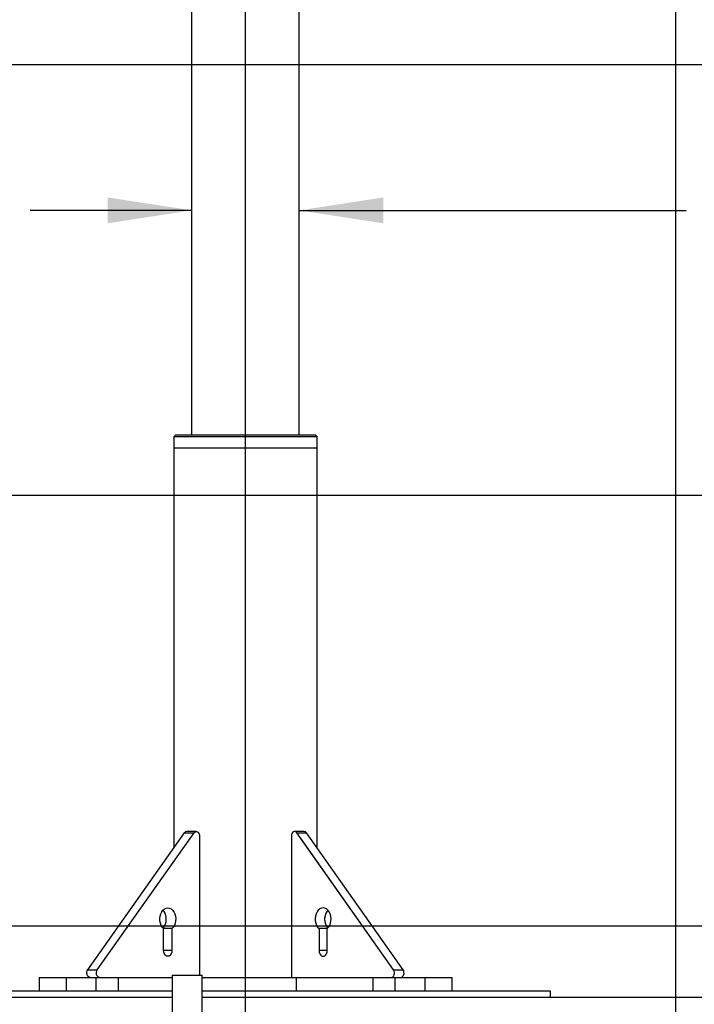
# Paper-space layout 'Sheet9' of a CAD drawing. Header units: inches. Extents: x 2.34 to 9.39, y 0.52 to 7.47.
# Tile 23 of 32: x 4.42 to 5.47, y 2.53 to 4.06. Entities that reach past the tile are written whole.
import ezdxf

# ---------------------------------------------------------------- set-up
doc = ezdxf.new("R2010")
doc.units = ezdxf.units.IN
doc.header["$MEASUREMENT"] = 0
doc.linetypes.add('PHANTOM', pattern=[0.5, 0.25, -0.05, 0.05, -0.05, 0.05, -0.05])
doc.layers.add('FORMAT', color=7, linetype='Continuous')
doc.styles.add('SLDTEXTSTYLE0', font='TXT', dxfattribs={"width": 0.75})
doc.dimstyles.new('SLDDIMSTYLE11', dxfattribs={"dimtxt": 0.104167, "dimasz": 0.13, "dimexe": 0, "dimexo": 0.0625, "dimgap": 0.026042, "dimtad": 0, "dimtih": 1, "dimtoh": 1, "dimdec": 1, "dimlfac": 18, "dimrnd": 1e-09, "dimzin": 12, "dimdsep": 46, "dimtxsty": 'SLDTEXTSTYLE0', "dimsah": 1, "dimcen": 0.09, "dimadec": 0, "dimazin": 3, "dimtfac": 1, "dimtdec": 1, "dimtofl": 0, "dimtmove": 0, "dimatfit": 3, "dimfxl": 1, "dimfrac": 2, "dimtolj": 1, "dimtzin": 12, "dimarcsym": 0})
doc.dimstyles.new('SLDDIMSTYLE12', dxfattribs={"dimtxt": 0.104167, "dimasz": 0.13, "dimexe": 0, "dimexo": 0.0625, "dimgap": 0.026042, "dimtad": 0, "dimtih": 1, "dimtoh": 1, "dimlfac": 18, "dimrnd": 1e-09, "dimzin": 4, "dimdsep": 46, "dimtxsty": 'SLDTEXTSTYLE0', "dimsah": 1, "dimcen": 0.09, "dimadec": 0, "dimazin": 1, "dimtfac": 1, "dimtmove": 0, "dimatfit": 0, "dimfxl": 1, "dimfrac": 2, "dimtolj": 1, "dimtzin": 12, "dimarcsym": 0})
doc.dimstyles.new('SLDDIMSTYLE13', dxfattribs={"dimtxt": 0.104167, "dimasz": 0.13, "dimexe": 0, "dimexo": 0.0625, "dimgap": 0.026042, "dimtad": 0, "dimtih": 1, "dimtoh": 1, "dimlfac": 18, "dimrnd": 1e-09, "dimzin": 12, "dimdsep": 46, "dimtxsty": 'SLDTEXTSTYLE0', "dimsah": 1, "dimcen": 0.09, "dimadec": 0, "dimazin": 3, "dimtfac": 1, "dimtofl": 0, "dimtmove": 0, "dimatfit": 3, "dimfxl": 1, "dimfrac": 2, "dimtolj": 1, "dimtzin": 12, "dimarcsym": 0})

# ---------------------------------------------------------------- blocks, each defined once
blk = doc.blocks.new('_D_74')
at = {"layer": 'FORMAT', "color": 7}
for p, q in [((7.0993, 1.4987), (7.0993, 0.654)), ((4.7742, 0.9687), (4.7742, 0.654)), ((4.7742, 0.779), (5.4507, 0.779)), ((7.0993, 0.779), (6.3769, 0.779))]:
    blk.add_line(p, q, dxfattribs=at)
for points in [[(4.7742, 0.779), (4.9042, 0.759), (4.9042, 0.799)], [(7.0993, 0.779), (6.9693, 0.799), (6.9693, 0.759)]]:
    blk.add_solid(points, dxfattribs=at)
at = {"layer": 'FORMAT', "color": 7, "insert": (5.4507, 0.8305), "char_height": 0.10417, "attachment_point": 1, "style": 'SLDTEXTSTYLE0'}
blk.add_mtext('HOOK REACH', dxfattribs=at)
blk = doc.blocks.new('_D_76')
at = {"layer": 'FORMAT', "color": 7}
for p, q in [((5.9692, 6.7509), (3.1807, 6.7509)), ((3.3057, 6.7509), (3.3057, 5.1785)), ((3.1518, 5.1574), (3.1201, 5.1574)), ((3.1201, 5.1574), (3.1201, 4.9919)), ((3.4596, 5.1574), (3.4913, 5.1574)), ((3.4913, 5.1574), (3.4913, 4.9919)), ((3.1201, 4.9919), (3.1518, 4.9919)), ((3.4913, 4.9919), (3.4596, 4.9919)), ((3.3057, 1.9861), (3.3057, 4.8319)), ((4.0576, 1.9861), (3.1807, 1.9861))]:
    blk.add_line(p, q, dxfattribs=at)
for points in [[(3.3057, 6.7509), (3.2857, 6.6209), (3.3257, 6.6209)], [(3.3057, 1.9861), (3.3257, 2.1161), (3.2857, 2.1161)]]:
    blk.add_solid(points, dxfattribs=at)
at = {"layer": 'FORMAT', "color": 7, "char_height": 0.10417, "attachment_point": 1, "style": 'SLDTEXTSTYLE0'}
for s, insert in [('2178', (3.1518, 5.1261)), ('85.8', (3.1711, 4.9661))]:
    blk.add_mtext(s, dxfattribs=dict(at, insert=insert))
blk = doc.blocks.new('_D_77')
at = {"layer": 'FORMAT', "color": 7}
for p, q in [((5.5558, 3.9127), (5.5241, 3.9127)), ((5.5241, 3.9127), (5.5241, 3.7472)), ((5.8251, 3.9127), (5.8568, 3.9127)), ((5.8568, 3.9127), (5.8568, 3.7472)), ((4.6909, 3.7605), (4.4409, 3.7605)), ((4.8576, 3.7605), (5.4568, 3.7605)), ((5.5241, 3.7472), (5.5558, 3.7472)), ((5.8568, 3.7472), (5.8251, 3.7472))]:
    blk.add_line(p, q, dxfattribs=at)
for points in [[(4.6909, 3.7605), (4.5609, 3.7805), (4.5609, 3.7405)], [(4.8576, 3.7605), (4.9876, 3.7405), (4.9876, 3.7805)]]:
    blk.add_solid(points, dxfattribs=at)
at = {"layer": 'FORMAT', "color": 7, "char_height": 0.10417, "attachment_point": 1, "style": 'SLDTEXTSTYLE0'}
for s, insert in [('76.2', (5.5558, 3.8815)), ('%%c', (5.4772, 3.7214)), ('3.00', (5.6344, 3.7214))]:
    blk.add_mtext(s, dxfattribs=dict(at, insert=insert))
blk = doc.blocks.new('_D_78')
at = {"layer": 'FORMAT', "color": 7}
for p, q in [((4.8516, 5.714), (3.553, 5.714)), ((3.678, 5.714), (3.678, 4.5406)), ((3.524, 4.5195), (3.4923, 4.5195)), ((3.4923, 4.5195), (3.4923, 4.354)), ((3.8319, 4.5195), (3.8636, 4.5195)), ((3.8636, 4.5195), (3.8636, 4.354)), ((3.4923, 4.354), (3.524, 4.354)), ((3.8636, 4.354), (3.8319, 4.354)), ((3.678, 1.9861), (3.678, 4.194)), ((4.0576, 1.9861), (3.553, 1.9861))]:
    blk.add_line(p, q, dxfattribs=at)
for points in [[(3.678, 5.714), (3.658, 5.584), (3.698, 5.584)], [(3.678, 1.9861), (3.698, 2.1161), (3.658, 2.1161)]]:
    blk.add_solid(points, dxfattribs=at)
at = {"layer": 'FORMAT', "color": 7, "char_height": 0.10417, "attachment_point": 1, "style": 'SLDTEXTSTYLE0'}
for s, insert in [('1704', (3.524, 4.4883)), ('67.1', (3.5433, 4.3283))]:
    blk.add_mtext(s, dxfattribs=dict(at, insert=insert))

psp = doc.layouts.new('Sheet9')

# ---------------------------------------------------------------- linework, layer by layer
at = {"color": 7, "linetype": 'Continuous'}
for p, q in [((4.77422, 1.98613), (4.77422, 7.31946)), ((5.44089, 1.98613), (5.44089, 7.31946)), ((4.10756, 3.98613), (7.44089, 3.98613)), ((4.10756, 3.31946), (7.44089, 3.31946)), ((4.10756, 2.65279), (7.44089, 2.65279))]:
    psp.add_line(p, q, dxfattribs=at)
at = {"color": 7, "linetype": 'PHANTOM', "lineweight": 18}
for p, q in [((4.85756, 3.41321), (4.85756, 5.09548)), ((4.85756, 3.41321), (4.85756, 4.86894)), ((4.85756, 3.41321), (4.85756, 4.76632)), ((4.69089, 4.71968), (4.69089, 3.41321)), ((4.69089, 4.69926), (4.69089, 3.41321)), ((4.69089, 4.68112), (4.69089, 3.41321)), ((4.66658, 3.41321), (4.66311, 3.40974)), ((4.66658, 3.41321), (4.66311, 3.40974)), ((4.66658, 3.41321), (4.66311, 3.40974)), ((4.66311, 3.40974), (4.66311, 3.39238)), ((4.88533, 3.40974), (4.66311, 3.40974)), ((4.66311, 3.40974), (4.66311, 3.39238)), ((4.88533, 3.40974), (4.66311, 3.40974)), ((4.66311, 3.40974), (4.66311, 3.39238)), ((4.88533, 3.40974), (4.66311, 3.40974)), ((4.66658, 3.41321), (4.88186, 3.41321)), ((4.66658, 3.41321), (4.88186, 3.41321)), ((4.66658, 3.41321), (4.88186, 3.41321)), ((4.88533, 3.40974), (4.88186, 3.41321)), ((4.88533, 3.40974), (4.88186, 3.41321)), ((4.88533, 3.40974), (4.88186, 3.41321)), ((4.88533, 3.39238), (4.88533, 3.40974)), ((4.88533, 3.39238), (4.88533, 3.40974)), ((4.88533, 3.39238), (4.88533, 3.40974)), ((4.66311, 3.39238), (4.66311, 2.77303)), ((4.88533, 3.39238), (4.66311, 3.39238)), ((4.66311, 3.39238), (4.66311, 2.77303)), ((4.88533, 3.39238), (4.66311, 3.39238)), ((4.66311, 3.39238), (4.66311, 2.77303)), ((4.88533, 3.39238), (4.66311, 3.39238)), ((4.88533, 2.77303), (4.88533, 3.39238)), ((4.88533, 2.77303), (4.88533, 3.39238)), ((4.88533, 2.77303), (4.88533, 3.39238)), ((4.53001, 2.58479), (4.67991, 2.79678)), ((4.53001, 2.58479), (4.67991, 2.79678)), ((4.53001, 2.58479), (4.67991, 2.79678)), ((4.54474, 2.58479), (4.69464, 2.79678)), ((4.54474, 2.58479), (4.69464, 2.79678)), ((4.54474, 2.58479), (4.69464, 2.79678)), ((4.67991, 2.79678), (4.69464, 2.79678)), ((4.67991, 2.79678), (4.69464, 2.79678)), ((4.67991, 2.79678), (4.69464, 2.79678)), ((4.69811, 2.79881), (4.68338, 2.79881)), ((4.69811, 2.79881), (4.68338, 2.79881)), ((4.69811, 2.79881), (4.68338, 2.79881)), ((4.70302, 2.79187), (4.70302, 2.5764)), ((4.70302, 2.79187), (4.70302, 2.5764)), ((4.70302, 2.79187), (4.70302, 2.5764)), ((4.84542, 2.79187), (4.84542, 2.57321)), ((4.84542, 2.79187), (4.84542, 2.57321)), ((4.84542, 2.79187), (4.84542, 2.57321)), ((4.86507, 2.79881), (4.85034, 2.79881)), ((4.86507, 2.79881), (4.85034, 2.79881)), ((4.86507, 2.79881), (4.85034, 2.79881)), ((5.00371, 2.58479), (4.85381, 2.79678)), ((4.85381, 2.79678), (4.86854, 2.79678)), ((5.00371, 2.58479), (4.85381, 2.79678)), ((4.85381, 2.79678), (4.86854, 2.79678)), ((5.00371, 2.58479), (4.85381, 2.79678)), ((4.85381, 2.79678), (4.86854, 2.79678)), ((5.01844, 2.58479), (4.86854, 2.79678)), ((5.01844, 2.58479), (4.86854, 2.79678)), ((5.01844, 2.58479), (4.86854, 2.79678)), ((4.64753, 2.6146), (4.64753, 2.64838)), ((4.6603, 2.64838), (4.64753, 2.64838)), ((4.64753, 2.6146), (4.64753, 2.64838)), ((4.6603, 2.64838), (4.64753, 2.64838)), ((4.64753, 2.6146), (4.64753, 2.64838)), ((4.6603, 2.64838), (4.64753, 2.64838)), ((4.6603, 2.64838), (4.6603, 2.6146)), ((4.6603, 2.64838), (4.6603, 2.6146)), ((4.6603, 2.64838), (4.6603, 2.6146)), ((4.88815, 2.64838), (4.88815, 2.6146)), ((4.90091, 2.64838), (4.88815, 2.64838)), ((4.88815, 2.64838), (4.88815, 2.6146)), ((4.90091, 2.64838), (4.88815, 2.64838)), ((4.88815, 2.64838), (4.88815, 2.6146)), ((4.90091, 2.64838), (4.88815, 2.64838)), ((4.90091, 2.6146), (4.90091, 2.64838)), ((4.90091, 2.6146), (4.90091, 2.64838)), ((4.90091, 2.6146), (4.90091, 2.64838)), ((4.6603, 2.6146), (4.64753, 2.6146)), ((4.6603, 2.6146), (4.64753, 2.6146)), ((4.6603, 2.6146), (4.64753, 2.6146)), ((4.90091, 2.6146), (4.88815, 2.6146)), ((4.90091, 2.6146), (4.88815, 2.6146)), ((4.90091, 2.6146), (4.88815, 2.6146)), ((4.53001, 2.58479), (4.54474, 2.58479)), ((4.53001, 2.58479), (4.54474, 2.58479)), ((4.53001, 2.58479), (4.54474, 2.58479)), ((4.66061, 2.5764), (4.66061, 2.40279)), ((4.66061, 2.5764), (4.70728, 2.5764)), ((4.66061, 2.5764), (4.66061, 2.40279)), ((4.66061, 2.5764), (4.70728, 2.5764)), ((4.66061, 2.5764), (4.66061, 2.40279)), ((4.66061, 2.5764), (4.70728, 2.5764)), ((4.70728, 2.40279), (4.70728, 2.5764)), ((4.70728, 2.40279), (4.70728, 2.5764)), ((4.70728, 2.40279), (4.70728, 2.5764)), ((5.00371, 2.58479), (5.01844, 2.58479)), ((5.00371, 2.58479), (5.01844, 2.58479)), ((5.00371, 2.58479), (5.01844, 2.58479)), ((4.45478, 2.57293), (4.45478, 2.5521)), ((4.45478, 2.57293), (4.49645, 2.57293)), ((4.45478, 2.57293), (4.45478, 2.5521)), ((4.45478, 2.57293), (4.49645, 2.57293)), ((4.45478, 2.57293), (4.45478, 2.5521)), ((4.45478, 2.57293), (4.49645, 2.57293)), ((4.49645, 2.57293), (4.49645, 2.5521)), ((4.49645, 2.57293), (4.54267, 2.57293)), ((4.49645, 2.57293), (4.49645, 2.5521)), ((4.49645, 2.57293), (4.54267, 2.57293)), ((4.49645, 2.57293), (4.49645, 2.5521)), ((4.49645, 2.57293), (4.54267, 2.57293)), ((4.54267, 2.57293), (4.54267, 2.5521)), ((4.54267, 2.57293), (4.57705, 2.57293)), ((4.54267, 2.57293), (4.54267, 2.5521)), ((4.54267, 2.57293), (4.57705, 2.57293)), ((4.54267, 2.57293), (4.54267, 2.5521)), ((4.54267, 2.57293), (4.57705, 2.57293)), ((4.57705, 2.57293), (4.57705, 2.5521)), ((4.57705, 2.57293), (4.66061, 2.57293)), ((4.57705, 2.57293), (4.57705, 2.5521)), ((4.57705, 2.57293), (4.66061, 2.57293)), ((4.57705, 2.57293), (4.57705, 2.5521)), ((4.57705, 2.57293), (4.66061, 2.57293)), ((4.70728, 2.57293), (4.85279, 2.57293)), ((4.70728, 2.57293), (4.85279, 2.57293)), ((4.70728, 2.57293), (4.85279, 2.57293)), ((4.85279, 2.57293), (4.85279, 2.5521)), ((4.85279, 2.57293), (4.9714, 2.57293)), ((4.85279, 2.57293), (4.85279, 2.5521)), ((4.85279, 2.57293), (4.9714, 2.57293)), ((4.85279, 2.57293), (4.85279, 2.5521)), ((4.85279, 2.57293), (4.9714, 2.57293)), ((4.9714, 2.57293), (4.9714, 2.5521)), ((4.9714, 2.57293), (5.00577, 2.57293)), ((4.9714, 2.57293), (4.9714, 2.5521)), ((4.9714, 2.57293), (5.00577, 2.57293)), ((4.9714, 2.57293), (4.9714, 2.5521)), ((4.9714, 2.57293), (5.00577, 2.57293)), ((5.00577, 2.57293), (5.00577, 2.5521)), ((5.00577, 2.57293), (5.052, 2.57293)), ((5.00577, 2.57293), (5.00577, 2.5521)), ((5.00577, 2.57293), (5.052, 2.57293)), ((5.00577, 2.57293), (5.00577, 2.5521)), ((5.00577, 2.57293), (5.052, 2.57293)), ((5.052, 2.57293), (5.052, 2.5521)), ((5.052, 2.57293), (5.09367, 2.57293)), ((5.052, 2.57293), (5.052, 2.5521)), ((5.052, 2.57293), (5.09367, 2.57293)), ((5.052, 2.57293), (5.052, 2.5521)), ((5.052, 2.57293), (5.09367, 2.57293)), ((5.09367, 2.57293), (5.09367, 2.5521)), ((5.09367, 2.57293), (5.09367, 2.5521)), ((5.09367, 2.57293), (5.09367, 2.5521)), ((4.3746, 2.5521), (4.66061, 2.5521)), ((4.3746, 2.5521), (4.66061, 2.5521)), ((4.3746, 2.5521), (4.66061, 2.5521)), ((4.70728, 2.5521), (5.24645, 2.5521)), ((4.70728, 2.5521), (5.24645, 2.5521)), ((4.70728, 2.5521), (5.24645, 2.5521)), ((5.24645, 2.5521), (5.24645, 2.54168)), ((5.24645, 2.5521), (5.24645, 2.54168)), ((5.24645, 2.5521), (5.24645, 2.54168)), ((4.66061, 2.54168), (4.15617, 2.54168)), ((4.66061, 2.54168), (4.15617, 2.54168)), ((4.66061, 2.54168), (4.15617, 2.54168)), ((6.64922, 2.54168), (4.70728, 2.54168)), ((6.64922, 2.54168), (4.70728, 2.54168)), ((6.64922, 2.54168), (4.70728, 2.54168))]:
    psp.add_line(p, q, dxfattribs=at)
at = {"color": 7, "linetype": 'Continuous', "lineweight": 25}
for p, q in [((4.69089, 4.75061), (4.69089, 3.41321)), ((4.85756, 3.41321), (4.85756, 4.72861)), ((4.66658, 3.41321), (4.66311, 3.40974)), ((4.66311, 3.40974), (4.66311, 3.39238)), ((4.88533, 3.40974), (4.66311, 3.40974)), ((4.66658, 3.41321), (4.88186, 3.41321)), ((4.88533, 3.40974), (4.88186, 3.41321)), ((4.88533, 3.39238), (4.88533, 3.40974)), ((4.66311, 3.39238), (4.66311, 2.77303)), ((4.88533, 3.39238), (4.66311, 3.39238)), ((4.88533, 2.77303), (4.88533, 3.39238)), ((4.53001, 2.58479), (4.67991, 2.79678)), ((4.54474, 2.58479), (4.69464, 2.79678)), ((4.67991, 2.79678), (4.69464, 2.79678)), ((4.69811, 2.79881), (4.68338, 2.79881)), ((4.70302, 2.79187), (4.70302, 2.5764)), ((4.84542, 2.79187), (4.84542, 2.57321)), ((4.86507, 2.79881), (4.85034, 2.79881)), ((5.00371, 2.58479), (4.85381, 2.79678)), ((4.85381, 2.79678), (4.86854, 2.79678)), ((5.01844, 2.58479), (4.86854, 2.79678)), ((4.64753, 2.6146), (4.64753, 2.64838)), ((4.6603, 2.64838), (4.64753, 2.64838)), ((4.6603, 2.64838), (4.6603, 2.6146)), ((4.88815, 2.64838), (4.88815, 2.6146)), ((4.90091, 2.64838), (4.88815, 2.64838)), ((4.90091, 2.6146), (4.90091, 2.64838)), ((4.6603, 2.6146), (4.64753, 2.6146)), ((4.90091, 2.6146), (4.88815, 2.6146)), ((4.53001, 2.58479), (4.54474, 2.58479)), ((4.66061, 2.5764), (4.66061, 2.40279)), ((4.66061, 2.5764), (4.70728, 2.5764)), ((4.70728, 2.40279), (4.70728, 2.5764)), ((5.00371, 2.58479), (5.01844, 2.58479)), ((4.45478, 2.57293), (4.45478, 2.5521)), ((4.45478, 2.57293), (4.49645, 2.57293)), ((4.49645, 2.57293), (4.49645, 2.5521)), ((4.49645, 2.57293), (4.54267, 2.57293)), ((4.54267, 2.57293), (4.54267, 2.5521)), ((4.54267, 2.57293), (4.57705, 2.57293)), ((4.57705, 2.57293), (4.57705, 2.5521)), ((4.57705, 2.57293), (4.66061, 2.57293)), ((4.70728, 2.57293), (4.85279, 2.57293)), ((4.85279, 2.57293), (4.85279, 2.5521)), ((4.85279, 2.57293), (4.9714, 2.57293)), ((4.9714, 2.57293), (4.9714, 2.5521)), ((4.9714, 2.57293), (5.00577, 2.57293)), ((5.00577, 2.57293), (5.00577, 2.5521)), ((5.00577, 2.57293), (5.052, 2.57293)), ((5.052, 2.57293), (5.052, 2.5521)), ((5.052, 2.57293), (5.09367, 2.57293)), ((5.09367, 2.57293), (5.09367, 2.5521)), ((4.3746, 2.5521), (4.66061, 2.5521)), ((4.70728, 2.5521), (5.24645, 2.5521)), ((5.24645, 2.5521), (5.24645, 2.54168)), ((4.66061, 2.54168), (4.15617, 2.54168)), ((6.64922, 2.54168), (4.70728, 2.54168))]:
    psp.add_line(p, q, dxfattribs=at)
at = {"color": 7, "linetype": 'Continuous', "lineweight": 25, "flags": 128}
for points in [[(4.69464, 2.79678), (4.6958, 2.79799), (4.69715, 2.79868), (4.69859, 2.79878), (4.69999, 2.79829), (4.70123, 2.79724), (4.70219, 2.79573), (4.70281, 2.79389), (4.70302, 2.79187)], [(4.85381, 2.79678), (4.85265, 2.79799), (4.85129, 2.79868), (4.84985, 2.79878), (4.84846, 2.79829), (4.84722, 2.79724), (4.84625, 2.79573), (4.84564, 2.79389), (4.84542, 2.79187)], [(4.64753, 2.64838), (4.64543, 2.65066), (4.64373, 2.65353), (4.64249, 2.65685), (4.6418, 2.66046), (4.64166, 2.6642), (4.6421, 2.6679), (4.64308, 2.67138), (4.64457, 2.67447), (4.6465, 2.67705), (4.64877, 2.67897), (4.65128, 2.68017), (4.65392, 2.68057), (4.65655, 2.68017), (4.65906, 2.67897), (4.66133, 2.67705), (4.66326, 2.67447), (4.66475, 2.67138), (4.66574, 2.6679), (4.66617, 2.6642), (4.66604, 2.66046), (4.66534, 2.65685), (4.66411, 2.65353), (4.6624, 2.65066), (4.6603, 2.64838)], [(4.90091, 2.64838), (4.90301, 2.65066), (4.90472, 2.65353), (4.90595, 2.65685), (4.90665, 2.66046), (4.90679, 2.6642), (4.90635, 2.6679), (4.90536, 2.67138), (4.90387, 2.67447), (4.90195, 2.67705), (4.89967, 2.67897), (4.89716, 2.68017), (4.89453, 2.68057), (4.8919, 2.68017), (4.88938, 2.67897), (4.88711, 2.67705), (4.88519, 2.67447), (4.8837, 2.67138), (4.88271, 2.6679), (4.88227, 2.6642), (4.88241, 2.66046), (4.88311, 2.65685), (4.88434, 2.65353), (4.88604, 2.65066), (4.88815, 2.64838)], [(4.6603, 2.6146), (4.65999, 2.61181), (4.65908, 2.60929), (4.65767, 2.6073), (4.65589, 2.60601), (4.65392, 2.60557), (4.65194, 2.60601), (4.65016, 2.6073), (4.64875, 2.60929), (4.64785, 2.61181), (4.64753, 2.6146)], [(4.88815, 2.6146), (4.88846, 2.61181), (4.88937, 2.60929), (4.89078, 2.6073), (4.89256, 2.60601), (4.89453, 2.60557), (4.8965, 2.60601), (4.89828, 2.6073), (4.89969, 2.60929), (4.9006, 2.61181), (4.90091, 2.6146)], [(4.53348, 2.57293), (4.53205, 2.57323), (4.53075, 2.5741), (4.52968, 2.57547), (4.52894, 2.57722), (4.52859, 2.5792), (4.52866, 2.58123), (4.52915, 2.58315), (4.53001, 2.58479)], [(4.54821, 2.57293), (4.54678, 2.57323), (4.54548, 2.5741), (4.54441, 2.57547), (4.54367, 2.57722), (4.54332, 2.5792), (4.54339, 2.58123), (4.54388, 2.58315), (4.54474, 2.58479)], [(5.00024, 2.57293), (5.00166, 2.57323), (5.00296, 2.5741), (5.00403, 2.57547), (5.00477, 2.57722), (5.00512, 2.5792), (5.00505, 2.58123), (5.00457, 2.58315), (5.00371, 2.58479)], [(5.01497, 2.57293), (5.01639, 2.57323), (5.0177, 2.5741), (5.01876, 2.57547), (5.0195, 2.57722), (5.01985, 2.5792), (5.01978, 2.58123), (5.0193, 2.58315), (5.01844, 2.58479)]]:
    psp.add_lwpolyline(points, dxfattribs=at)
at = {"color": 7, "linetype": 'PHANTOM', "lineweight": 18, "flags": 128}
for points in [[(4.69464, 2.79678), (4.6958, 2.79799), (4.69715, 2.79868), (4.69859, 2.79878), (4.69999, 2.79829), (4.70123, 2.79724), (4.70219, 2.79573), (4.70281, 2.79389), (4.70302, 2.79187)], [(4.69464, 2.79678), (4.6958, 2.79799), (4.69715, 2.79868), (4.69859, 2.79878), (4.69999, 2.79829), (4.70123, 2.79724), (4.70219, 2.79573), (4.70281, 2.79389), (4.70302, 2.79187)], [(4.69464, 2.79678), (4.6958, 2.79799), (4.69715, 2.79868), (4.69859, 2.79878), (4.69999, 2.79829), (4.70123, 2.79724), (4.70219, 2.79573), (4.70281, 2.79389), (4.70302, 2.79187)], [(4.85381, 2.79678), (4.85265, 2.79799), (4.85129, 2.79868), (4.84985, 2.79878), (4.84846, 2.79829), (4.84722, 2.79724), (4.84625, 2.79573), (4.84564, 2.79389), (4.84542, 2.79187)], [(4.85381, 2.79678), (4.85265, 2.79799), (4.85129, 2.79868), (4.84985, 2.79878), (4.84846, 2.79829), (4.84722, 2.79724), (4.84625, 2.79573), (4.84564, 2.79389), (4.84542, 2.79187)], [(4.85381, 2.79678), (4.85265, 2.79799), (4.85129, 2.79868), (4.84985, 2.79878), (4.84846, 2.79829), (4.84722, 2.79724), (4.84625, 2.79573), (4.84564, 2.79389), (4.84542, 2.79187)], [(4.64753, 2.64838), (4.64543, 2.65066), (4.64373, 2.65353), (4.64249, 2.65685), (4.6418, 2.66046), (4.64166, 2.6642), (4.6421, 2.6679), (4.64308, 2.67138), (4.64457, 2.67447), (4.6465, 2.67705), (4.64877, 2.67897), (4.65128, 2.68017), (4.65392, 2.68057), (4.65655, 2.68017), (4.65906, 2.67897), (4.66133, 2.67705), (4.66326, 2.67447), (4.66475, 2.67138), (4.66574, 2.6679), (4.66617, 2.6642), (4.66604, 2.66046), (4.66534, 2.65685), (4.66411, 2.65353), (4.6624, 2.65066), (4.6603, 2.64838)], [(4.64753, 2.64838), (4.64543, 2.65066), (4.64373, 2.65353), (4.64249, 2.65685), (4.6418, 2.66046), (4.64166, 2.6642), (4.6421, 2.6679), (4.64308, 2.67138), (4.64457, 2.67447), (4.6465, 2.67705), (4.64877, 2.67897), (4.65128, 2.68017), (4.65392, 2.68057), (4.65655, 2.68017), (4.65906, 2.67897), (4.66133, 2.67705), (4.66326, 2.67447), (4.66475, 2.67138), (4.66574, 2.6679), (4.66617, 2.6642), (4.66604, 2.66046), (4.66534, 2.65685), (4.66411, 2.65353), (4.6624, 2.65066), (4.6603, 2.64838)], [(4.64753, 2.64838), (4.64543, 2.65066), (4.64373, 2.65353), (4.64249, 2.65685), (4.6418, 2.66046), (4.64166, 2.6642), (4.6421, 2.6679), (4.64308, 2.67138), (4.64457, 2.67447), (4.6465, 2.67705), (4.64877, 2.67897), (4.65128, 2.68017), (4.65392, 2.68057), (4.65655, 2.68017), (4.65906, 2.67897), (4.66133, 2.67705), (4.66326, 2.67447), (4.66475, 2.67138), (4.66574, 2.6679), (4.66617, 2.6642), (4.66604, 2.66046), (4.66534, 2.65685), (4.66411, 2.65353), (4.6624, 2.65066), (4.6603, 2.64838)], [(4.90091, 2.64838), (4.90301, 2.65066), (4.90472, 2.65353), (4.90595, 2.65685), (4.90665, 2.66046), (4.90679, 2.6642), (4.90635, 2.6679), (4.90536, 2.67138), (4.90387, 2.67447), (4.90195, 2.67705), (4.89967, 2.67897), (4.89716, 2.68017), (4.89453, 2.68057), (4.8919, 2.68017), (4.88938, 2.67897), (4.88711, 2.67705), (4.88519, 2.67447), (4.8837, 2.67138), (4.88271, 2.6679), (4.88227, 2.6642), (4.88241, 2.66046), (4.88311, 2.65685), (4.88434, 2.65353), (4.88604, 2.65066), (4.88815, 2.64838)], [(4.90091, 2.64838), (4.90301, 2.65066), (4.90472, 2.65353), (4.90595, 2.65685), (4.90665, 2.66046), (4.90679, 2.6642), (4.90635, 2.6679), (4.90536, 2.67138), (4.90387, 2.67447), (4.90195, 2.67705), (4.89967, 2.67897), (4.89716, 2.68017), (4.89453, 2.68057), (4.8919, 2.68017), (4.88938, 2.67897), (4.88711, 2.67705), (4.88519, 2.67447), (4.8837, 2.67138), (4.88271, 2.6679), (4.88227, 2.6642), (4.88241, 2.66046), (4.88311, 2.65685), (4.88434, 2.65353), (4.88604, 2.65066), (4.88815, 2.64838)], [(4.90091, 2.64838), (4.90301, 2.65066), (4.90472, 2.65353), (4.90595, 2.65685), (4.90665, 2.66046), (4.90679, 2.6642), (4.90635, 2.6679), (4.90536, 2.67138), (4.90387, 2.67447), (4.90195, 2.67705), (4.89967, 2.67897), (4.89716, 2.68017), (4.89453, 2.68057), (4.8919, 2.68017), (4.88938, 2.67897), (4.88711, 2.67705), (4.88519, 2.67447), (4.8837, 2.67138), (4.88271, 2.6679), (4.88227, 2.6642), (4.88241, 2.66046), (4.88311, 2.65685), (4.88434, 2.65353), (4.88604, 2.65066), (4.88815, 2.64838)], [(4.6603, 2.6146), (4.65999, 2.61181), (4.65908, 2.60929), (4.65767, 2.6073), (4.65589, 2.60601), (4.65392, 2.60557), (4.65194, 2.60601), (4.65016, 2.6073), (4.64875, 2.60929), (4.64785, 2.61181), (4.64753, 2.6146)], [(4.6603, 2.6146), (4.65999, 2.61181), (4.65908, 2.60929), (4.65767, 2.6073), (4.65589, 2.60601), (4.65392, 2.60557), (4.65194, 2.60601), (4.65016, 2.6073), (4.64875, 2.60929), (4.64785, 2.61181), (4.64753, 2.6146)], [(4.6603, 2.6146), (4.65999, 2.61181), (4.65908, 2.60929), (4.65767, 2.6073), (4.65589, 2.60601), (4.65392, 2.60557), (4.65194, 2.60601), (4.65016, 2.6073), (4.64875, 2.60929), (4.64785, 2.61181), (4.64753, 2.6146)], [(4.88815, 2.6146), (4.88846, 2.61181), (4.88937, 2.60929), (4.89078, 2.6073), (4.89256, 2.60601), (4.89453, 2.60557), (4.8965, 2.60601), (4.89828, 2.6073), (4.89969, 2.60929), (4.9006, 2.61181), (4.90091, 2.6146)], [(4.88815, 2.6146), (4.88846, 2.61181), (4.88937, 2.60929), (4.89078, 2.6073), (4.89256, 2.60601), (4.89453, 2.60557), (4.8965, 2.60601), (4.89828, 2.6073), (4.89969, 2.60929), (4.9006, 2.61181), (4.90091, 2.6146)], [(4.88815, 2.6146), (4.88846, 2.61181), (4.88937, 2.60929), (4.89078, 2.6073), (4.89256, 2.60601), (4.89453, 2.60557), (4.8965, 2.60601), (4.89828, 2.6073), (4.89969, 2.60929), (4.9006, 2.61181), (4.90091, 2.6146)], [(4.53348, 2.57293), (4.53205, 2.57323), (4.53075, 2.5741), (4.52968, 2.57547), (4.52894, 2.57722), (4.52859, 2.5792), (4.52866, 2.58123), (4.52915, 2.58315), (4.53001, 2.58479)], [(4.53348, 2.57293), (4.53205, 2.57323), (4.53075, 2.5741), (4.52968, 2.57547), (4.52894, 2.57722), (4.52859, 2.5792), (4.52866, 2.58123), (4.52915, 2.58315), (4.53001, 2.58479)], [(4.53348, 2.57293), (4.53205, 2.57323), (4.53075, 2.5741), (4.52968, 2.57547), (4.52894, 2.57722), (4.52859, 2.5792), (4.52866, 2.58123), (4.52915, 2.58315), (4.53001, 2.58479)], [(4.54821, 2.57293), (4.54678, 2.57323), (4.54548, 2.5741), (4.54441, 2.57547), (4.54367, 2.57722), (4.54332, 2.5792), (4.54339, 2.58123), (4.54388, 2.58315), (4.54474, 2.58479)], [(4.54821, 2.57293), (4.54678, 2.57323), (4.54548, 2.5741), (4.54441, 2.57547), (4.54367, 2.57722), (4.54332, 2.5792), (4.54339, 2.58123), (4.54388, 2.58315), (4.54474, 2.58479)], [(4.54821, 2.57293), (4.54678, 2.57323), (4.54548, 2.5741), (4.54441, 2.57547), (4.54367, 2.57722), (4.54332, 2.5792), (4.54339, 2.58123), (4.54388, 2.58315), (4.54474, 2.58479)], [(5.00024, 2.57293), (5.00166, 2.57323), (5.00296, 2.5741), (5.00403, 2.57547), (5.00477, 2.57722), (5.00512, 2.5792), (5.00505, 2.58123), (5.00457, 2.58315), (5.00371, 2.58479)], [(5.00024, 2.57293), (5.00166, 2.57323), (5.00296, 2.5741), (5.00403, 2.57547), (5.00477, 2.57722), (5.00512, 2.5792), (5.00505, 2.58123), (5.00457, 2.58315), (5.00371, 2.58479)], [(5.00024, 2.57293), (5.00166, 2.57323), (5.00296, 2.5741), (5.00403, 2.57547), (5.00477, 2.57722), (5.00512, 2.5792), (5.00505, 2.58123), (5.00457, 2.58315), (5.00371, 2.58479)], [(5.01497, 2.57293), (5.01639, 2.57323), (5.0177, 2.5741), (5.01876, 2.57547), (5.0195, 2.57722), (5.01985, 2.5792), (5.01978, 2.58123), (5.0193, 2.58315), (5.01844, 2.58479)], [(5.01497, 2.57293), (5.01639, 2.57323), (5.0177, 2.5741), (5.01876, 2.57547), (5.0195, 2.57722), (5.01985, 2.5792), (5.01978, 2.58123), (5.0193, 2.58315), (5.01844, 2.58479)], [(5.01497, 2.57293), (5.01639, 2.57323), (5.0177, 2.5741), (5.01876, 2.57547), (5.0195, 2.57722), (5.01985, 2.5792), (5.01978, 2.58123), (5.0193, 2.58315), (5.01844, 2.58479)]]:
    psp.add_lwpolyline(points, dxfattribs=at)
at = {"color": 7, "linetype": 'Continuous', "lineweight": 25}
for centre, radius, start, end in [((4.68356, 2.79453), 0.00429, 92.39643, 148.32596), ((4.86489, 2.79453), 0.00429, 31.67404, 87.60357), ((4.6302, 2.66321), 0.02145, 319.64739, 40.35261), ((4.91824, 2.66321), 0.02145, 139.64739, 220.35261), ((4.84567, 2.57318), 0.000248, 171.95053, 258.57825)]:
    psp.add_arc(centre, radius, start, end, dxfattribs=at)
at = {"color": 7, "linetype": 'PHANTOM', "lineweight": 18}
for centre, radius, start, end in [((4.68356, 2.79453), 0.00429, 92.39643, 148.32596), ((4.68356, 2.79453), 0.00429, 92.39643, 148.32596), ((4.68356, 2.79453), 0.00429, 92.39643, 148.32596), ((4.86489, 2.79453), 0.00429, 31.67404, 87.60357), ((4.86489, 2.79453), 0.00429, 31.67404, 87.60357), ((4.86489, 2.79453), 0.00429, 31.67404, 87.60357), ((4.6302, 2.66321), 0.02145, 319.64739, 40.35261), ((4.6302, 2.66321), 0.02145, 319.64739, 40.35261), ((4.6302, 2.66321), 0.02145, 319.64739, 40.35261), ((4.91824, 2.66321), 0.02145, 139.64739, 220.35261), ((4.91824, 2.66321), 0.02145, 139.64739, 220.35261), ((4.91824, 2.66321), 0.02145, 139.64739, 220.35261), ((4.84567, 2.57318), 0.000248, 171.95053, 258.57825), ((4.84567, 2.57318), 0.000248, 171.95053, 258.57825), ((4.84567, 2.57318), 0.000248, 171.95053, 258.57825)]:
    psp.add_arc(centre, radius, start, end, dxfattribs=at)

# ---------------------------------------------------------------- dimensions: what is measured, and where the dimension line sits
at = {"layer": 'FORMAT', "color": 7}
for base, p1, picture, middle in [((3.30571, 1.98613), (6.01917, 6.75093), '_D_76', (3.30571, 5.00518)), ((3.67796, 1.98613), (4.90157, 5.714), '_D_78', (3.67796, 4.36732))]:
    dim = psp.add_linear_dim(base=base, p1=p1, p2=(4.10756, 1.98613), angle=90, dimstyle='SLDDIMSTYLE11', dxfattribs=at)
    dim.commit()
    dim.dimension.update_dxf_attribs({"geometry": picture, "text_midpoint": middle, "dimtype": 160})
for base, p1, p2, text, dimstyle, picture, middle in [((7.09926, 0.77901), (4.77422, 1.98613), (7.09926, 4.67161), 'HOOK REACH', 'SLDDIMSTYLE13', '_D_74', (5.91381, 0.77901)), ((4.85756, 3.76049), (4.69089, 2.57293), (4.85756, 2.57293), '%%c<>', 'SLDDIMSTYLE12', '_D_77', (5.69046, 3.76049))]:
    dim = psp.add_linear_dim(base=base, p1=p1, p2=p2, text=text, dimstyle=dimstyle, dxfattribs=at)
    dim.commit()
    dim.dimension.update_dxf_attribs({"geometry": picture, "text_midpoint": middle, "dimtype": 160})

doc.saveas('drawing.dxf')
